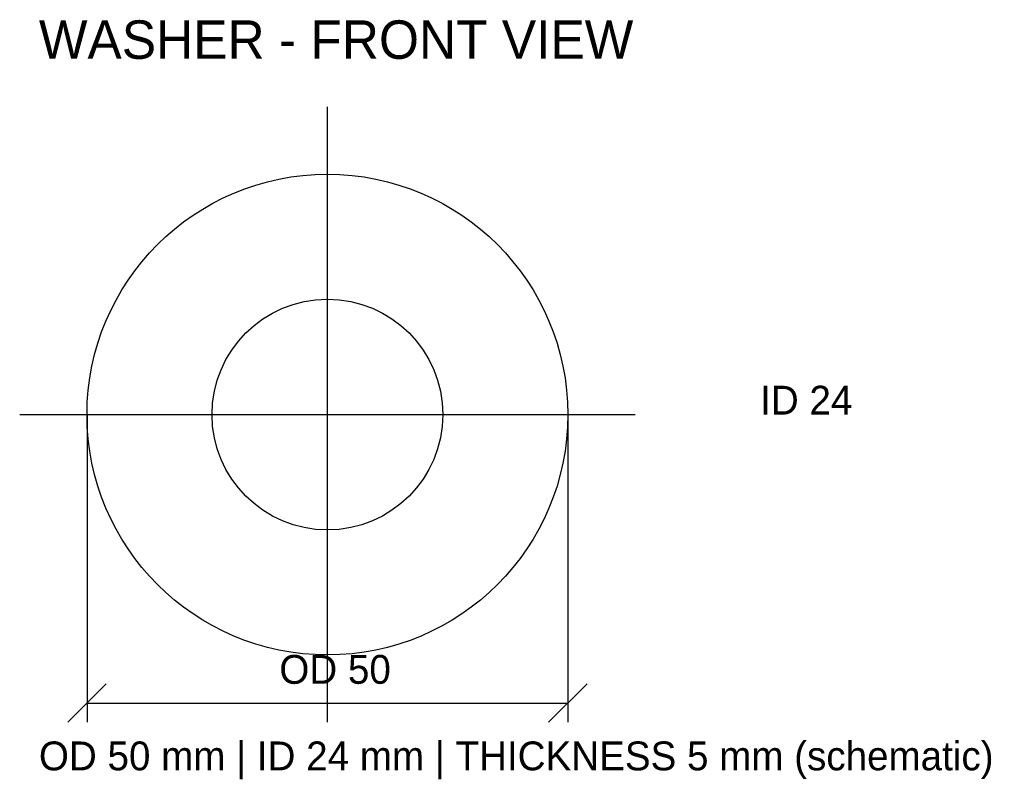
# Model space of a CAD drawing. Extents: x 18 to 120, y 17 to 96.
import ezdxf

# ---------------------------------------------------------------- set-up
doc = ezdxf.new("R2010")
doc.units = 0
for name, color, linetype in [('CENTER', 4, 'CONTINUOUS'), ('DIMENSIONS', 3, 'CONTINUOUS'), ('HOLES', 1, 'CONTINUOUS'), ('TEXT', 7, 'CONTINUOUS')]:
    doc.layers.add(name, color=color, linetype=linetype)

msp = doc.modelspace()

# ---------------------------------------------------------------- linework, layer by layer
at = {"layer": 'CENTER'}
for p, q in [((50, 23), (50, 87)), ((18, 55), (82, 55))]:
    msp.add_line(p, q, dxfattribs=at)
at = {"layer": 'DIMENSIONS'}
for p, q in [((25, 55), (25, 23)), ((75, 55), (75, 23)), ((23, 23), (27, 27)), ((73, 23), (77, 27)), ((25, 25), (75, 25))]:
    msp.add_line(p, q, dxfattribs=at)
at = {"layer": 'HOLES'}
for radius in [25, 12]:
    msp.add_circle((50, 55), radius, dxfattribs=at)

# ---------------------------------------------------------------- texts
at = {"layer": 'DIMENSIONS'}
msp.add_text('OD 50', height=3, dxfattribs=at).set_placement((45, 27))
at = {"layer": 'TEXT'}
for s, height, p in [('WASHER - FRONT VIEW', 4, (20, 92)), ('ID 24', 3, (95, 55)), ('OD 50 mm | ID 24 mm | THICKNESS 5 mm (schematic)', 3, (20, 18))]:
    msp.add_text(s, height=height, dxfattribs=at).set_placement(p)

doc.saveas('drawing.dxf')
